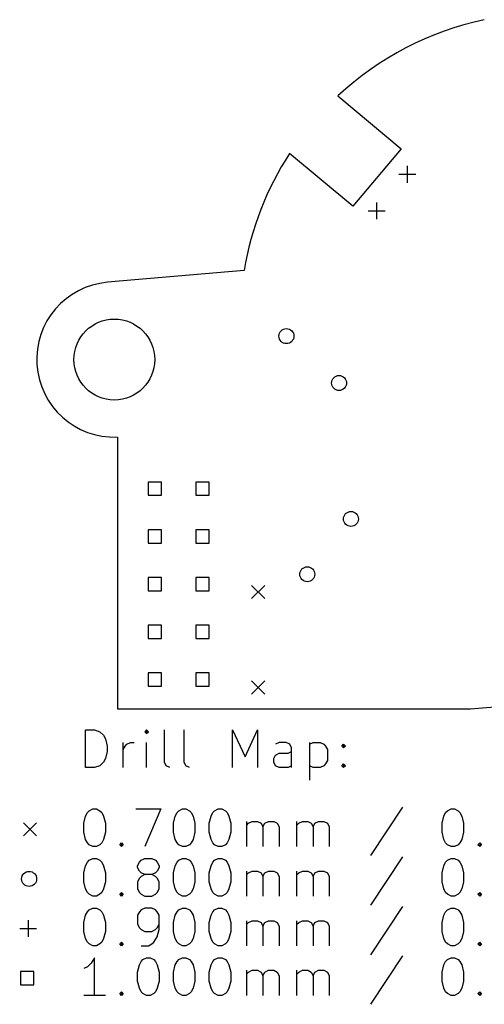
# Model space of a CAD drawing. Extents: x 62.3 to 117.7, y -107.2 to -54.2.
# Tile 1 of 2: x 62.3 to 87, y -106.9 to -54.5. Entities that reach past the tile are written whole.
import ezdxf

# ---------------------------------------------------------------- set-up
doc = ezdxf.new("R2010")
doc.units = 0
doc.layers.add('BLACK', color=7, linetype='CONTINUOUS')

msp = doc.modelspace()

# ---------------------------------------------------------------- linework, layer by layer
at = {"layer": 'BLACK', "linetype": 'CONTINUOUS'}
for p, q in [((79.240984, -58.599409), (82.594084, -61.412992)), ((80.022934, -64.477169), (76.668916, -61.662815)), ((82.594084, -61.412992), (80.022934, -64.477169)), ((82.924981, -62.325047), (82.924981, -63.225047)), ((82.474981, -62.775047), (83.374981, -62.775047)), ((81.2923, -64.2708), (81.2923, -65.1708)), ((80.8423, -64.7208), (81.7423, -64.7208)), ((74.24428, -67.885025), (66.988407, -68.519832)), ((67.512596, -76.755849), (67.512597, -77.774998)), ((67.512597, -77.774998), (67.512597, -91.219007)), ((69.853557, -79.146443), (69.146443, -79.146443)), ((69.146443, -79.146443), (69.146443, -79.853557)), ((69.853557, -79.853557), (69.853557, -79.146443)), ((72.393557, -79.146443), (71.686443, -79.146443)), ((71.686443, -79.146443), (71.686443, -79.853557)), ((72.393557, -79.853557), (72.393557, -79.146443)), ((69.146443, -79.853557), (69.853557, -79.853557)), ((71.686443, -79.853557), (72.393557, -79.853557)), ((69.853557, -81.686443), (69.146443, -81.686443)), ((69.146443, -81.686443), (69.146443, -82.393557)), ((69.853557, -82.393557), (69.853557, -81.686443)), ((72.393557, -81.686443), (71.686443, -81.686443)), ((71.686443, -81.686443), (71.686443, -82.393557)), ((72.393557, -82.393557), (72.393557, -81.686443)), ((69.146443, -82.393557), (69.853557, -82.393557)), ((71.686443, -82.393557), (72.393557, -82.393557)), ((69.853557, -84.226443), (69.146443, -84.226443)), ((69.146443, -84.226443), (69.146443, -84.933557)), ((69.853557, -84.933557), (69.853557, -84.226443)), ((72.393557, -84.226443), (71.686443, -84.226443)), ((71.686443, -84.226443), (71.686443, -84.933557)), ((72.393557, -84.933557), (72.393557, -84.226443)), ((74.65, -84.65), (75.35, -85.35)), ((75.35, -84.65), (74.65, -85.35)), ((69.146443, -84.933557), (69.853557, -84.933557)), ((71.686443, -84.933557), (72.393557, -84.933557)), ((69.853557, -86.766443), (69.146443, -86.766443)), ((69.146443, -86.766443), (69.146443, -87.473557)), ((69.853557, -87.473557), (69.853557, -86.766443)), ((72.393557, -86.766443), (71.686443, -86.766443)), ((71.686443, -86.766443), (71.686443, -87.473557)), ((72.393557, -87.473557), (72.393557, -86.766443)), ((69.146443, -87.473557), (69.853557, -87.473557)), ((71.686443, -87.473557), (72.393557, -87.473557)), ((69.853557, -89.306443), (69.146443, -89.306443)), ((69.146443, -89.306443), (69.146443, -90.013557)), ((69.853557, -90.013557), (69.853557, -89.306443)), ((72.393557, -89.306443), (71.686443, -89.306443)), ((71.686443, -89.306443), (71.686443, -90.013557)), ((72.393557, -90.013557), (72.393557, -89.306443)), ((69.146443, -90.013557), (69.853557, -90.013557)), ((71.686443, -90.013557), (72.393557, -90.013557)), ((74.65, -89.73), (75.35, -90.43)), ((75.35, -89.73), (74.65, -90.43)), ((86.279842, -91.219007), (98.110374, -90.183969)), ((67.512597, -91.219007), (86.279842, -91.219007)), ((65.823409, -94.338845), (65.823409, -92.338845)), ((65.823409, -92.338845), (66.299599, -92.338845)), ((66.299599, -92.338845), (66.585314, -92.434083)), ((66.585314, -92.434083), (66.77579, -92.624559)), ((66.77579, -92.624559), (66.871028, -92.815035)), ((69.061504, -92.338845), (68.966266, -92.434083)), ((68.966266, -92.434083), (69.061504, -92.529321)), ((69.156742, -92.434083), (69.061504, -92.338845)), ((69.061504, -92.338845), (69.061504, -92.529321)), ((69.061504, -92.529321), (69.156742, -92.434083)), ((70.013885, -94.05313), (70.013885, -92.338845)), ((71.061504, -94.05313), (71.061504, -92.338845)), ((73.632933, -94.338845), (73.632933, -92.338845)), ((73.632933, -92.338845), (74.2996, -93.767416)), ((74.2996, -93.767416), (74.966266, -92.338845)), ((74.966266, -92.338845), (74.966266, -94.338845)), ((66.871028, -92.815035), (66.966266, -93.195987)), ((66.966266, -93.195987), (66.966266, -93.481702)), ((67.823409, -94.338845), (67.823409, -93.005511)), ((67.823409, -93.386464), (67.918647, -93.195987)), ((67.918647, -93.195987), (68.013885, -93.100749)), ((68.013885, -93.100749), (68.204361, -93.005511)), ((68.204361, -93.005511), (68.394838, -93.005511)), ((69.061504, -94.338845), (69.061504, -93.005511)), ((76.109123, -93.005511), (75.918647, -93.100749)), ((76.490076, -93.005511), (76.109123, -93.005511)), ((76.680552, -93.100749), (76.490076, -93.005511)), ((76.77579, -93.291226), (76.680552, -93.100749)), ((77.728171, -93.005511), (77.728171, -95.005511)), ((77.728171, -93.100749), (77.918647, -93.005511)), ((77.918647, -93.005511), (78.2996, -93.005511)), ((78.2996, -93.005511), (78.490076, -93.100749)), ((78.490076, -93.100749), (78.585314, -93.195987)), ((78.585314, -93.195987), (78.680552, -93.386464)), ((79.442457, -93.195987), (79.537695, -93.100749)), ((79.537695, -93.291226), (79.442457, -93.195987)), ((79.537695, -93.100749), (79.632933, -93.195987)), ((79.537695, -93.100749), (79.537695, -93.291226)), ((79.632933, -93.195987), (79.537695, -93.291226)), ((66.966266, -93.481702), (66.871028, -93.862654)), ((75.823409, -93.862654), (75.918647, -93.672178)), ((75.918647, -93.672178), (76.109123, -93.57694)), ((76.109123, -93.57694), (76.585314, -93.57694)), ((76.585314, -93.57694), (76.77579, -93.481702)), ((76.77579, -94.338845), (76.77579, -93.291226)), ((78.680552, -93.386464), (78.680552, -93.957892)), ((66.585314, -94.243607), (66.299599, -94.338845)), ((66.77579, -94.05313), (66.585314, -94.243607)), ((66.871028, -93.862654), (66.77579, -94.05313)), ((70.109123, -94.243607), (70.013885, -94.05313)), ((70.299599, -94.338845), (70.109123, -94.243607)), ((71.156742, -94.243607), (71.061504, -94.05313)), ((71.347218, -94.338845), (71.156742, -94.243607)), ((75.823409, -94.05313), (75.823409, -93.862654)), ((75.918647, -94.243607), (75.823409, -94.05313)), ((76.109123, -94.338845), (75.918647, -94.243607)), ((76.77579, -94.243607), (76.585314, -94.338845)), ((77.918647, -94.338845), (77.728171, -94.243607)), ((78.490076, -94.243607), (78.2996, -94.338845)), ((78.585314, -94.148368), (78.490076, -94.243607)), ((78.680552, -93.957892), (78.585314, -94.148368)), ((79.442457, -94.243607), (79.537695, -94.148368)), ((79.537695, -94.338845), (79.442457, -94.243607)), ((79.537695, -94.148368), (79.632933, -94.243607)), ((79.537695, -94.148368), (79.537695, -94.338845)), ((79.632933, -94.243607), (79.537695, -94.338845)), ((66.299599, -94.338845), (65.823409, -94.338845)), ((76.585314, -94.338845), (76.109123, -94.338845)), ((78.2996, -94.338845), (77.918647, -94.338845)), ((65.823409, -96.919797), (65.918647, -96.729321)), ((65.918647, -96.729321), (66.013885, -96.634083)), ((66.013885, -96.634083), (66.204361, -96.538845)), ((66.204361, -96.538845), (66.394838, -96.538845)), ((66.394838, -96.538845), (66.585314, -96.634083)), ((66.585314, -96.634083), (66.680552, -96.729321)), ((66.680552, -96.729321), (66.77579, -96.919797)), ((68.490076, -96.538845), (69.823409, -96.538845)), ((69.823409, -96.538845), (68.966266, -98.538845)), ((70.585314, -96.919797), (70.680552, -96.729321)), ((70.680552, -96.729321), (70.77579, -96.634083)), ((70.77579, -96.634083), (70.966266, -96.538845)), ((70.966266, -96.538845), (71.156743, -96.538845)), ((71.156743, -96.538845), (71.347219, -96.634083)), ((71.347219, -96.634083), (71.442457, -96.729321)), ((71.442457, -96.729321), (71.537695, -96.919797)), ((72.490076, -96.919797), (72.585314, -96.729321)), ((72.585314, -96.729321), (72.680552, -96.634083)), ((72.680552, -96.634083), (72.871028, -96.538845)), ((72.871028, -96.538845), (73.061505, -96.538845)), ((73.061505, -96.538845), (73.251981, -96.634083)), ((73.251981, -96.634083), (73.347219, -96.729321)), ((73.347219, -96.729321), (73.442457, -96.919797)), ((82.680553, -96.443607), (80.966268, -99.015035)), ((84.87103, -96.919797), (84.966268, -96.729321)), ((84.966268, -96.729321), (85.061506, -96.634083)), ((85.061506, -96.634083), (85.251982, -96.538845)), ((85.251982, -96.538845), (85.442459, -96.538845)), ((85.442459, -96.538845), (85.632935, -96.634083)), ((85.632935, -96.634083), (85.728173, -96.729321)), ((85.728173, -96.729321), (85.823411, -96.919797)), ((62.515641, -97.274007), (63.215641, -97.974007)), ((63.215641, -97.274007), (62.515641, -97.974007)), ((65.728171, -97.300749), (65.823409, -96.919797)), ((65.728171, -97.77694), (65.728171, -97.300749)), ((66.77579, -96.919797), (66.871028, -97.300749)), ((66.871028, -97.300749), (66.871028, -97.77694)), ((70.490076, -97.300749), (70.585314, -96.919797)), ((70.490076, -97.77694), (70.490076, -97.300749)), ((71.537695, -96.919797), (71.632933, -97.300749)), ((71.632933, -97.300749), (71.632933, -97.77694)), ((72.394838, -97.300749), (72.490076, -96.919797)), ((72.394838, -97.77694), (72.394838, -97.300749)), ((73.442457, -96.919797), (73.537695, -97.300749)), ((73.537695, -97.300749), (73.537695, -97.77694)), ((74.394838, -98.538845), (74.394838, -97.205511)), ((74.394838, -97.395987), (74.490076, -97.300749)), ((74.490076, -97.300749), (74.680552, -97.205511)), ((74.680552, -97.205511), (74.966267, -97.205511)), ((74.966267, -97.205511), (75.156743, -97.300749)), ((75.156743, -97.300749), (75.251981, -97.491226)), ((75.251981, -97.491226), (75.347219, -97.300749)), ((75.347219, -97.300749), (75.537695, -97.205511)), ((75.537695, -97.205511), (75.823409, -97.205511)), ((75.823409, -97.205511), (76.013886, -97.300749)), ((76.013886, -97.300749), (76.109124, -97.491226)), ((77.061505, -98.538845), (77.061505, -97.205511)), ((77.061505, -97.395987), (77.156743, -97.300749)), ((77.156743, -97.300749), (77.347219, -97.205511)), ((77.347219, -97.205511), (77.632934, -97.205511)), ((77.632934, -97.205511), (77.82341, -97.300749)), ((77.82341, -97.300749), (77.918648, -97.491226)), ((77.918648, -97.491226), (78.013886, -97.300749)), ((78.013886, -97.300749), (78.204362, -97.205511)), ((78.204362, -97.205511), (78.490076, -97.205511)), ((78.490076, -97.205511), (78.680553, -97.300749)), ((78.680553, -97.300749), (78.775791, -97.491226)), ((84.775792, -97.300749), (84.87103, -96.919797)), ((84.775792, -97.77694), (84.775792, -97.300749)), ((85.823411, -96.919797), (85.918649, -97.300749)), ((85.918649, -97.300749), (85.918649, -97.77694)), ((65.823409, -98.157892), (65.728171, -97.77694)), ((66.871028, -97.77694), (66.77579, -98.157892)), ((70.585314, -98.157892), (70.490076, -97.77694)), ((71.632933, -97.77694), (71.537695, -98.157892)), ((72.490076, -98.157892), (72.394838, -97.77694)), ((73.537695, -97.77694), (73.442457, -98.157892)), ((75.251981, -97.491226), (75.251981, -98.538845)), ((76.109124, -97.491226), (76.109124, -98.538845)), ((77.918648, -97.491226), (77.918648, -98.538845)), ((78.775791, -97.491226), (78.775791, -98.538845)), ((84.87103, -98.157892), (84.775792, -97.77694)), ((85.918649, -97.77694), (85.823411, -98.157892)), ((65.918647, -98.348368), (65.823409, -98.157892)), ((66.013885, -98.443607), (65.918647, -98.348368)), ((66.204361, -98.538845), (66.013885, -98.443607)), ((66.585314, -98.443607), (66.394838, -98.538845)), ((66.680552, -98.348368), (66.585314, -98.443607)), ((66.77579, -98.157892), (66.680552, -98.348368)), ((67.632933, -98.443607), (67.728171, -98.348368)), ((67.728171, -98.538845), (67.632933, -98.443607)), ((67.728171, -98.348368), (67.823409, -98.443607)), ((67.728171, -98.348368), (67.728171, -98.538845)), ((67.823409, -98.443607), (67.728171, -98.538845)), ((70.680552, -98.348368), (70.585314, -98.157892)), ((70.77579, -98.443607), (70.680552, -98.348368)), ((70.966266, -98.538845), (70.77579, -98.443607)), ((71.347219, -98.443607), (71.156743, -98.538845)), ((71.442457, -98.348368), (71.347219, -98.443607)), ((71.537695, -98.157892), (71.442457, -98.348368)), ((72.585314, -98.348368), (72.490076, -98.157892)), ((72.680552, -98.443607), (72.585314, -98.348368)), ((72.871028, -98.538845), (72.680552, -98.443607)), ((73.251981, -98.443607), (73.061505, -98.538845)), ((73.347219, -98.348368), (73.251981, -98.443607)), ((73.442457, -98.157892), (73.347219, -98.348368)), ((84.966268, -98.348368), (84.87103, -98.157892)), ((85.061506, -98.443607), (84.966268, -98.348368)), ((85.251982, -98.538845), (85.061506, -98.443607)), ((85.632935, -98.443607), (85.442459, -98.538845)), ((85.728173, -98.348368), (85.632935, -98.443607)), ((85.823411, -98.157892), (85.728173, -98.348368)), ((86.680554, -98.443607), (86.775792, -98.348368)), ((86.775792, -98.538845), (86.680554, -98.443607)), ((86.775792, -98.348368), (86.87103, -98.443607)), ((86.775792, -98.348368), (86.775792, -98.538845)), ((86.87103, -98.443607), (86.775792, -98.538845)), ((66.394838, -98.538845), (66.204361, -98.538845)), ((71.156743, -98.538845), (70.966266, -98.538845)), ((73.061505, -98.538845), (72.871028, -98.538845)), ((85.442459, -98.538845), (85.251982, -98.538845)), ((65.823409, -99.559797), (65.918647, -99.369321)), ((65.918647, -99.369321), (66.013885, -99.274083)), ((66.013885, -99.274083), (66.204361, -99.178845)), ((66.204361, -99.178845), (66.394838, -99.178845)), ((66.394838, -99.178845), (66.585314, -99.274083)), ((66.585314, -99.274083), (66.680552, -99.369321)), ((66.680552, -99.369321), (66.77579, -99.559797)), ((68.585314, -99.559797), (68.680552, -99.369321)), ((68.680552, -99.369321), (68.77579, -99.274083)), ((68.77579, -99.274083), (68.966266, -99.178845)), ((68.966266, -99.178845), (69.347219, -99.178845)), ((69.347219, -99.178845), (69.537695, -99.274083)), ((69.537695, -99.274083), (69.632933, -99.369321)), ((69.632933, -99.369321), (69.728171, -99.559797)), ((70.585314, -99.559797), (70.680552, -99.369321)), ((70.680552, -99.369321), (70.77579, -99.274083)), ((70.77579, -99.274083), (70.966266, -99.178845)), ((70.966266, -99.178845), (71.156743, -99.178845)), ((71.156743, -99.178845), (71.347219, -99.274083)), ((71.347219, -99.274083), (71.442457, -99.369321)), ((71.442457, -99.369321), (71.537695, -99.559797)), ((72.490076, -99.559797), (72.585314, -99.369321)), ((72.585314, -99.369321), (72.680552, -99.274083)), ((72.680552, -99.274083), (72.871028, -99.178845)), ((72.871028, -99.178845), (73.061505, -99.178845)), ((73.061505, -99.178845), (73.251981, -99.274083)), ((73.251981, -99.274083), (73.347219, -99.369321)), ((73.347219, -99.369321), (73.442457, -99.559797)), ((82.680553, -99.083607), (80.966268, -101.655035)), ((84.87103, -99.559797), (84.966268, -99.369321)), ((84.966268, -99.369321), (85.061506, -99.274083)), ((85.061506, -99.274083), (85.251982, -99.178845)), ((85.251982, -99.178845), (85.442459, -99.178845)), ((85.442459, -99.178845), (85.632935, -99.274083)), ((85.632935, -99.274083), (85.728173, -99.369321)), ((85.728173, -99.369321), (85.823411, -99.559797)), ((65.728171, -99.940749), (65.823409, -99.559797)), ((65.728171, -100.41694), (65.728171, -99.940749)), ((66.77579, -99.559797), (66.871028, -99.940749)), ((66.871028, -99.940749), (66.871028, -100.41694)), ((68.585314, -99.655035), (68.585314, -99.559797)), ((68.680552, -99.845511), (68.585314, -99.655035)), ((68.77579, -99.940749), (68.680552, -99.845511)), ((68.966266, -100.035987), (68.77579, -99.940749)), ((68.966266, -100.035987), (68.77579, -100.131226)), ((69.347219, -100.035987), (68.966266, -100.035987)), ((69.537695, -99.940749), (69.347219, -100.035987)), ((69.537695, -100.131226), (69.347219, -100.035987)), ((69.632933, -99.845511), (69.537695, -99.940749)), ((69.728171, -99.655035), (69.632933, -99.845511)), ((69.728171, -99.559797), (69.728171, -99.655035)), ((70.490076, -99.940749), (70.585314, -99.559797)), ((70.490076, -100.41694), (70.490076, -99.940749)), ((71.537695, -99.559797), (71.632933, -99.940749)), ((71.632933, -99.940749), (71.632933, -100.41694)), ((72.394838, -99.940749), (72.490076, -99.559797)), ((72.394838, -100.41694), (72.394838, -99.940749)), ((73.442457, -99.559797), (73.537695, -99.940749)), ((73.537695, -99.940749), (73.537695, -100.41694)), ((74.394838, -101.178845), (74.394838, -99.845511)), ((74.394838, -100.035987), (74.490076, -99.940749)), ((74.490076, -99.940749), (74.680552, -99.845511)), ((74.680552, -99.845511), (74.966267, -99.845511)), ((74.966267, -99.845511), (75.156743, -99.940749)), ((75.156743, -99.940749), (75.251981, -100.131226)), ((75.251981, -100.131226), (75.347219, -99.940749)), ((75.347219, -99.940749), (75.537695, -99.845511)), ((75.537695, -99.845511), (75.823409, -99.845511)), ((75.823409, -99.845511), (76.013886, -99.940749)), ((76.013886, -99.940749), (76.109124, -100.131226)), ((77.061505, -101.178845), (77.061505, -99.845511)), ((77.061505, -100.035987), (77.156743, -99.940749)), ((77.156743, -99.940749), (77.347219, -99.845511)), ((77.347219, -99.845511), (77.632934, -99.845511)), ((77.632934, -99.845511), (77.82341, -99.940749)), ((77.82341, -99.940749), (77.918648, -100.131226)), ((77.918648, -100.131226), (78.013886, -99.940749)), ((78.013886, -99.940749), (78.204362, -99.845511)), ((78.204362, -99.845511), (78.490076, -99.845511)), ((78.490076, -99.845511), (78.680553, -99.940749)), ((78.680553, -99.940749), (78.775791, -100.131226)), ((84.775792, -99.940749), (84.87103, -99.559797)), ((84.775792, -100.41694), (84.775792, -99.940749)), ((85.823411, -99.559797), (85.918649, -99.940749)), ((85.918649, -99.940749), (85.918649, -100.41694)), ((65.823409, -100.797892), (65.728171, -100.41694)), ((66.871028, -100.41694), (66.77579, -100.797892)), ((68.680552, -100.226464), (68.585314, -100.41694)), ((68.585314, -100.41694), (68.585314, -100.797892)), ((68.77579, -100.131226), (68.680552, -100.226464)), ((69.632933, -100.226464), (69.537695, -100.131226)), ((69.728171, -100.41694), (69.632933, -100.226464)), ((69.728171, -100.797892), (69.728171, -100.41694)), ((70.585314, -100.797892), (70.490076, -100.41694)), ((71.632933, -100.41694), (71.537695, -100.797892)), ((72.490076, -100.797892), (72.394838, -100.41694)), ((73.537695, -100.41694), (73.442457, -100.797892)), ((75.251981, -100.131226), (75.251981, -101.178845)), ((76.109124, -100.131226), (76.109124, -101.178845)), ((77.918648, -100.131226), (77.918648, -101.178845)), ((78.775791, -100.131226), (78.775791, -101.178845)), ((84.87103, -100.797892), (84.775792, -100.41694)), ((85.918649, -100.41694), (85.823411, -100.797892)), ((65.918647, -100.988368), (65.823409, -100.797892)), ((66.013885, -101.083607), (65.918647, -100.988368)), ((66.204361, -101.178845), (66.013885, -101.083607)), ((66.585314, -101.083607), (66.394838, -101.178845)), ((66.680552, -100.988368), (66.585314, -101.083607)), ((66.77579, -100.797892), (66.680552, -100.988368)), ((67.632933, -101.083607), (67.728171, -100.988368)), ((67.728171, -101.178845), (67.632933, -101.083607)), ((67.728171, -100.988368), (67.823409, -101.083607)), ((67.728171, -100.988368), (67.728171, -101.178845)), ((67.823409, -101.083607), (67.728171, -101.178845)), ((68.585314, -100.797892), (68.680552, -100.988368)), ((68.680552, -100.988368), (68.77579, -101.083607)), ((68.77579, -101.083607), (68.966266, -101.178845)), ((69.347219, -101.178845), (69.537695, -101.083607)), ((69.537695, -101.083607), (69.632933, -100.988368)), ((69.632933, -100.988368), (69.728171, -100.797892)), ((70.680552, -100.988368), (70.585314, -100.797892)), ((70.77579, -101.083607), (70.680552, -100.988368)), ((70.966266, -101.178845), (70.77579, -101.083607)), ((71.347219, -101.083607), (71.156743, -101.178845)), ((71.442457, -100.988368), (71.347219, -101.083607)), ((71.537695, -100.797892), (71.442457, -100.988368)), ((72.585314, -100.988368), (72.490076, -100.797892)), ((72.680552, -101.083607), (72.585314, -100.988368)), ((72.871028, -101.178845), (72.680552, -101.083607)), ((73.251981, -101.083607), (73.061505, -101.178845)), ((73.347219, -100.988368), (73.251981, -101.083607)), ((73.442457, -100.797892), (73.347219, -100.988368)), ((84.966268, -100.988368), (84.87103, -100.797892)), ((85.061506, -101.083607), (84.966268, -100.988368)), ((85.251982, -101.178845), (85.061506, -101.083607)), ((85.632935, -101.083607), (85.442459, -101.178845)), ((85.728173, -100.988368), (85.632935, -101.083607)), ((85.823411, -100.797892), (85.728173, -100.988368)), ((86.680554, -101.083607), (86.775792, -100.988368)), ((86.775792, -101.178845), (86.680554, -101.083607)), ((86.775792, -100.988368), (86.87103, -101.083607)), ((86.775792, -100.988368), (86.775792, -101.178845)), ((86.87103, -101.083607), (86.775792, -101.178845)), ((66.394838, -101.178845), (66.204361, -101.178845)), ((68.966266, -101.178845), (69.347219, -101.178845)), ((71.156743, -101.178845), (70.966266, -101.178845)), ((73.061505, -101.178845), (72.871028, -101.178845)), ((85.442459, -101.178845), (85.251982, -101.178845)), ((65.823409, -102.199797), (65.918647, -102.009321)), ((65.918647, -102.009321), (66.013885, -101.914083)), ((66.013885, -101.914083), (66.204361, -101.818845)), ((66.204361, -101.818845), (66.394838, -101.818845)), ((66.394838, -101.818845), (66.585314, -101.914083)), ((66.585314, -101.914083), (66.680552, -102.009321)), ((66.680552, -102.009321), (66.77579, -102.199797)), ((68.680552, -102.009321), (68.585314, -102.199797)), ((68.77579, -101.914083), (68.680552, -102.009321)), ((68.966266, -101.818845), (68.77579, -101.914083)), ((69.347219, -101.818845), (68.966266, -101.818845)), ((69.537695, -101.914083), (69.347219, -101.818845)), ((69.632933, -102.009321), (69.537695, -101.914083)), ((69.728171, -102.199797), (69.632933, -102.009321)), ((70.585314, -102.199797), (70.680552, -102.009321)), ((70.680552, -102.009321), (70.77579, -101.914083)), ((70.77579, -101.914083), (70.966266, -101.818845)), ((70.966266, -101.818845), (71.156743, -101.818845)), ((71.156743, -101.818845), (71.347219, -101.914083)), ((71.347219, -101.914083), (71.442457, -102.009321)), ((71.442457, -102.009321), (71.537695, -102.199797)), ((72.490076, -102.199797), (72.585314, -102.009321)), ((72.585314, -102.009321), (72.680552, -101.914083)), ((72.680552, -101.914083), (72.871028, -101.818845)), ((72.871028, -101.818845), (73.061505, -101.818845)), ((73.061505, -101.818845), (73.251981, -101.914083)), ((73.251981, -101.914083), (73.347219, -102.009321)), ((73.347219, -102.009321), (73.442457, -102.199797)), ((82.680553, -101.723607), (80.966268, -104.295035)), ((84.87103, -102.199797), (84.966268, -102.009321)), ((84.966268, -102.009321), (85.061506, -101.914083)), ((85.061506, -101.914083), (85.251982, -101.818845)), ((85.251982, -101.818845), (85.442459, -101.818845)), ((85.442459, -101.818845), (85.632935, -101.914083)), ((85.632935, -101.914083), (85.728173, -102.009321)), ((85.728173, -102.009321), (85.823411, -102.199797)), ((62.765641, -102.454007), (62.765641, -103.354007)), ((65.728171, -102.580749), (65.823409, -102.199797)), ((65.728171, -103.05694), (65.728171, -102.580749)), ((66.77579, -102.199797), (66.871028, -102.580749)), ((66.871028, -102.580749), (66.871028, -103.05694)), ((68.585314, -102.199797), (68.585314, -102.675987)), ((69.728171, -102.961702), (69.728171, -102.199797)), ((70.490076, -102.580749), (70.585314, -102.199797)), ((70.490076, -103.05694), (70.490076, -102.580749)), ((71.537695, -102.199797), (71.632933, -102.580749)), ((71.632933, -102.580749), (71.632933, -103.05694)), ((72.394838, -102.580749), (72.490076, -102.199797)), ((72.394838, -103.05694), (72.394838, -102.580749)), ((73.442457, -102.199797), (73.537695, -102.580749)), ((73.537695, -102.580749), (73.537695, -103.05694)), ((74.394838, -103.818845), (74.394838, -102.485511)), ((74.394838, -102.675987), (74.490076, -102.580749)), ((74.490076, -102.580749), (74.680552, -102.485511)), ((74.680552, -102.485511), (74.966267, -102.485511)), ((74.966267, -102.485511), (75.156743, -102.580749)), ((75.156743, -102.580749), (75.251981, -102.771226)), ((75.251981, -102.771226), (75.347219, -102.580749)), ((75.347219, -102.580749), (75.537695, -102.485511)), ((75.537695, -102.485511), (75.823409, -102.485511)), ((75.823409, -102.485511), (76.013886, -102.580749)), ((76.013886, -102.580749), (76.109124, -102.771226)), ((77.061505, -103.818845), (77.061505, -102.485511)), ((77.061505, -102.675987), (77.156743, -102.580749)), ((77.156743, -102.580749), (77.347219, -102.485511)), ((77.347219, -102.485511), (77.632934, -102.485511)), ((77.632934, -102.485511), (77.82341, -102.580749)), ((77.82341, -102.580749), (77.918648, -102.771226)), ((77.918648, -102.771226), (78.013886, -102.580749)), ((78.013886, -102.580749), (78.204362, -102.485511)), ((78.204362, -102.485511), (78.490076, -102.485511)), ((78.490076, -102.485511), (78.680553, -102.580749)), ((78.680553, -102.580749), (78.775791, -102.771226)), ((84.775792, -102.580749), (84.87103, -102.199797)), ((84.775792, -103.05694), (84.775792, -102.580749)), ((85.823411, -102.199797), (85.918649, -102.580749)), ((85.918649, -102.580749), (85.918649, -103.05694)), ((62.315641, -102.904007), (63.215641, -102.904007)), ((65.823409, -103.437892), (65.728171, -103.05694)), ((66.871028, -103.05694), (66.77579, -103.437892)), ((68.585314, -102.675987), (68.680552, -102.866464)), ((68.680552, -102.866464), (68.77579, -102.961702)), ((68.77579, -102.961702), (68.966266, -103.05694)), ((68.966266, -103.05694), (69.347219, -103.05694)), ((69.347219, -103.05694), (69.537695, -102.961702)), ((69.537695, -102.961702), (69.632933, -102.866464)), ((69.632933, -102.866464), (69.728171, -102.675987)), ((69.632933, -103.342654), (69.728171, -102.961702)), ((70.585314, -103.437892), (70.490076, -103.05694)), ((71.632933, -103.05694), (71.537695, -103.437892)), ((72.490076, -103.437892), (72.394838, -103.05694)), ((73.537695, -103.05694), (73.442457, -103.437892)), ((75.251981, -102.771226), (75.251981, -103.818845)), ((76.109124, -102.771226), (76.109124, -103.818845)), ((77.918648, -102.771226), (77.918648, -103.818845)), ((78.775791, -102.771226), (78.775791, -103.818845)), ((84.87103, -103.437892), (84.775792, -103.05694)), ((85.918649, -103.05694), (85.823411, -103.437892)), ((65.918647, -103.628368), (65.823409, -103.437892)), ((66.013885, -103.723607), (65.918647, -103.628368)), ((66.680552, -103.628368), (66.585314, -103.723607)), ((66.77579, -103.437892), (66.680552, -103.628368)), ((67.632933, -103.723607), (67.728171, -103.628368)), ((67.728171, -103.628368), (67.823409, -103.723607)), ((67.728171, -103.628368), (67.728171, -103.818845)), ((69.347219, -103.723607), (69.442457, -103.628368)), ((69.442457, -103.628368), (69.632933, -103.342654)), ((70.680552, -103.628368), (70.585314, -103.437892)), ((70.77579, -103.723607), (70.680552, -103.628368)), ((71.442457, -103.628368), (71.347219, -103.723607)), ((71.537695, -103.437892), (71.442457, -103.628368)), ((72.585314, -103.628368), (72.490076, -103.437892)), ((72.680552, -103.723607), (72.585314, -103.628368)), ((73.347219, -103.628368), (73.251981, -103.723607)), ((73.442457, -103.437892), (73.347219, -103.628368)), ((84.966268, -103.628368), (84.87103, -103.437892)), ((85.061506, -103.723607), (84.966268, -103.628368)), ((85.728173, -103.628368), (85.632935, -103.723607)), ((85.823411, -103.437892), (85.728173, -103.628368)), ((86.680554, -103.723607), (86.775792, -103.628368)), ((86.775792, -103.628368), (86.87103, -103.723607)), ((86.775792, -103.628368), (86.775792, -103.818845)), ((66.204361, -103.818845), (66.013885, -103.723607)), ((66.394838, -103.818845), (66.204361, -103.818845)), ((66.585314, -103.723607), (66.394838, -103.818845)), ((67.728171, -103.818845), (67.632933, -103.723607)), ((67.823409, -103.723607), (67.728171, -103.818845)), ((68.77579, -103.818845), (69.156742, -103.818845)), ((69.156742, -103.818845), (69.347219, -103.723607)), ((70.966266, -103.818845), (70.77579, -103.723607)), ((71.156743, -103.818845), (70.966266, -103.818845)), ((71.347219, -103.723607), (71.156743, -103.818845)), ((72.871028, -103.818845), (72.680552, -103.723607)), ((73.061505, -103.818845), (72.871028, -103.818845)), ((73.251981, -103.723607), (73.061505, -103.818845)), ((85.251982, -103.818845), (85.061506, -103.723607)), ((85.442459, -103.818845), (85.251982, -103.818845)), ((85.632935, -103.723607), (85.442459, -103.818845)), ((86.775792, -103.818845), (86.680554, -103.723607)), ((86.87103, -103.723607), (86.775792, -103.818845)), ((66.109123, -104.744559), (65.918647, -104.935035)), ((66.299599, -104.458845), (66.109123, -104.744559)), ((66.299599, -106.458845), (66.299599, -104.458845)), ((68.680552, -104.839797), (68.77579, -104.649321)), ((68.77579, -104.649321), (68.871028, -104.554083)), ((68.871028, -104.554083), (69.061504, -104.458845)), ((69.061504, -104.458845), (69.251981, -104.458845)), ((69.251981, -104.458845), (69.442457, -104.554083)), ((69.442457, -104.554083), (69.537695, -104.649321)), ((69.537695, -104.649321), (69.632933, -104.839797)), ((70.585314, -104.839797), (70.680552, -104.649321)), ((70.680552, -104.649321), (70.77579, -104.554083)), ((70.77579, -104.554083), (70.966266, -104.458845)), ((70.966266, -104.458845), (71.156743, -104.458845)), ((71.156743, -104.458845), (71.347219, -104.554083)), ((71.347219, -104.554083), (71.442457, -104.649321)), ((71.442457, -104.649321), (71.537695, -104.839797)), ((72.490076, -104.839797), (72.585314, -104.649321)), ((72.585314, -104.649321), (72.680552, -104.554083)), ((72.680552, -104.554083), (72.871028, -104.458845)), ((72.871028, -104.458845), (73.061505, -104.458845)), ((73.061505, -104.458845), (73.251981, -104.554083)), ((73.251981, -104.554083), (73.347219, -104.649321)), ((73.347219, -104.649321), (73.442457, -104.839797)), ((82.680553, -104.363607), (80.966268, -106.935035)), ((84.87103, -104.839797), (84.966268, -104.649321)), ((84.966268, -104.649321), (85.061506, -104.554083)), ((85.061506, -104.554083), (85.251982, -104.458845)), ((85.251982, -104.458845), (85.442459, -104.458845)), ((85.442459, -104.458845), (85.632935, -104.554083)), ((85.632935, -104.554083), (85.728173, -104.649321)), ((85.728173, -104.649321), (85.823411, -104.839797)), ((63.069198, -105.19045), (62.362084, -105.19045)), ((62.362084, -105.19045), (62.362084, -105.897564)), ((63.069198, -105.897564), (63.069198, -105.19045)), ((65.918647, -104.935035), (65.728171, -105.030273)), ((68.585314, -105.220749), (68.680552, -104.839797)), ((68.585314, -105.69694), (68.585314, -105.220749)), ((69.632933, -104.839797), (69.728171, -105.220749)), ((69.728171, -105.220749), (69.728171, -105.69694)), ((70.490076, -105.220749), (70.585314, -104.839797)), ((70.490076, -105.69694), (70.490076, -105.220749)), ((71.537695, -104.839797), (71.632933, -105.220749)), ((71.632933, -105.220749), (71.632933, -105.69694)), ((72.394838, -105.220749), (72.490076, -104.839797)), ((72.394838, -105.69694), (72.394838, -105.220749)), ((73.442457, -104.839797), (73.537695, -105.220749)), ((73.537695, -105.220749), (73.537695, -105.69694)), ((74.394838, -106.458845), (74.394838, -105.125511)), ((74.394838, -105.315987), (74.490076, -105.220749)), ((74.490076, -105.220749), (74.680552, -105.125511)), ((74.680552, -105.125511), (74.966267, -105.125511)), ((74.966267, -105.125511), (75.156743, -105.220749)), ((75.156743, -105.220749), (75.251981, -105.411226)), ((75.251981, -105.411226), (75.347219, -105.220749)), ((75.347219, -105.220749), (75.537695, -105.125511)), ((75.537695, -105.125511), (75.823409, -105.125511)), ((75.823409, -105.125511), (76.013886, -105.220749)), ((76.013886, -105.220749), (76.109124, -105.411226)), ((77.061505, -106.458845), (77.061505, -105.125511)), ((77.061505, -105.315987), (77.156743, -105.220749)), ((77.156743, -105.220749), (77.347219, -105.125511)), ((77.347219, -105.125511), (77.632934, -105.125511)), ((77.632934, -105.125511), (77.82341, -105.220749)), ((77.82341, -105.220749), (77.918648, -105.411226)), ((77.918648, -105.411226), (78.013886, -105.220749)), ((78.013886, -105.220749), (78.204362, -105.125511)), ((78.204362, -105.125511), (78.490076, -105.125511)), ((78.490076, -105.125511), (78.680553, -105.220749)), ((78.680553, -105.220749), (78.775791, -105.411226)), ((84.775792, -105.220749), (84.87103, -104.839797)), ((84.775792, -105.69694), (84.775792, -105.220749)), ((85.823411, -104.839797), (85.918649, -105.220749)), ((85.918649, -105.220749), (85.918649, -105.69694)), ((68.680552, -106.077892), (68.585314, -105.69694)), ((69.728171, -105.69694), (69.632933, -106.077892)), ((70.585314, -106.077892), (70.490076, -105.69694)), ((71.632933, -105.69694), (71.537695, -106.077892)), ((72.490076, -106.077892), (72.394838, -105.69694)), ((73.537695, -105.69694), (73.442457, -106.077892)), ((75.251981, -105.411226), (75.251981, -106.458845)), ((76.109124, -105.411226), (76.109124, -106.458845)), ((77.918648, -105.411226), (77.918648, -106.458845)), ((78.775791, -105.411226), (78.775791, -106.458845)), ((84.87103, -106.077892), (84.775792, -105.69694)), ((85.918649, -105.69694), (85.823411, -106.077892)), ((62.362084, -105.897564), (63.069198, -105.897564)), ((67.632933, -106.363607), (67.728171, -106.268368)), ((67.728171, -106.268368), (67.823409, -106.363607)), ((67.728171, -106.268368), (67.728171, -106.458845)), ((68.77579, -106.268368), (68.680552, -106.077892)), ((68.871028, -106.363607), (68.77579, -106.268368)), ((69.537695, -106.268368), (69.442457, -106.363607)), ((69.632933, -106.077892), (69.537695, -106.268368)), ((70.680552, -106.268368), (70.585314, -106.077892)), ((70.77579, -106.363607), (70.680552, -106.268368)), ((71.442457, -106.268368), (71.347219, -106.363607)), ((71.537695, -106.077892), (71.442457, -106.268368)), ((72.585314, -106.268368), (72.490076, -106.077892)), ((72.680552, -106.363607), (72.585314, -106.268368)), ((73.347219, -106.268368), (73.251981, -106.363607)), ((73.442457, -106.077892), (73.347219, -106.268368)), ((84.966268, -106.268368), (84.87103, -106.077892)), ((85.061506, -106.363607), (84.966268, -106.268368)), ((85.728173, -106.268368), (85.632935, -106.363607)), ((85.823411, -106.077892), (85.728173, -106.268368)), ((86.680554, -106.363607), (86.775792, -106.268368)), ((86.775792, -106.268368), (86.87103, -106.363607)), ((86.775792, -106.268368), (86.775792, -106.458845)), ((66.871028, -106.458845), (65.728171, -106.458845)), ((67.728171, -106.458845), (67.632933, -106.363607)), ((67.823409, -106.363607), (67.728171, -106.458845)), ((69.061504, -106.458845), (68.871028, -106.363607)), ((69.251981, -106.458845), (69.061504, -106.458845)), ((69.442457, -106.363607), (69.251981, -106.458845)), ((70.966266, -106.458845), (70.77579, -106.363607)), ((71.156743, -106.458845), (70.966266, -106.458845)), ((71.347219, -106.363607), (71.156743, -106.458845)), ((72.871028, -106.458845), (72.680552, -106.363607)), ((73.061505, -106.458845), (72.871028, -106.458845)), ((73.251981, -106.363607), (73.061505, -106.458845)), ((85.251982, -106.458845), (85.061506, -106.363607)), ((85.442459, -106.458845), (85.251982, -106.458845)), ((85.632935, -106.363607), (85.442459, -106.458845)), ((86.775792, -106.458845), (86.680554, -106.363607)), ((86.87103, -106.363607), (86.775792, -106.458845))]:
    msp.add_line(p, q, dxfattribs=at)
at = {"layer": 'BLACK'}
for centre, radius in [((67.348144, -72.631627), 2.15265), ((76.498964, -71.384382), 0.4), ((79.297119, -73.880003), 0.4), ((79.92987, -81.112377), 0.4), ((77.607585, -84.055979), 0.4), ((62.815641, -100.264007), 0.4)]:
    msp.add_circle(centre, radius, dxfattribs=at)
for centre, radius, start, end in [((90.43694, -70.611178), 16.420477, 102.005053, 132.9867301), ((90.437415, -70.611561), 16.421073, 146.9784096, 170.4424111), ((67.348139, -72.631627), 4.127501, -265.0000366, -87.7165023)]:
    msp.add_arc(centre, radius, start, end, dxfattribs=at)

doc.saveas('drawing.dxf')
